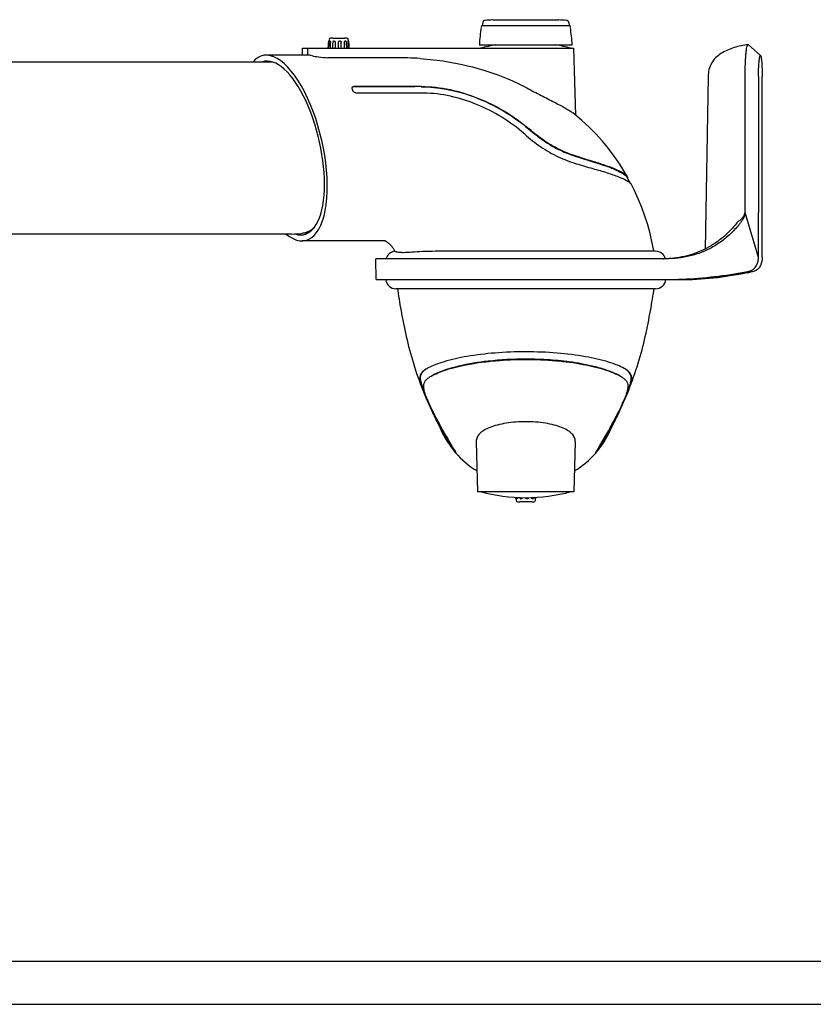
# Model space of a CAD drawing. Extents: x 0 to 594, y 0 to 420.
# Tile 5 of 14: x 277 to 369, y 0 to 114. Entities that reach past the tile are written whole.
import ezdxf

# ---------------------------------------------------------------- set-up
doc = ezdxf.new("R2010")
doc.units = 0
doc.header["$LTSCALE"] = 32.67
for name, color, linetype in [('100001_DXF_CONTINUOUS_LINE', 7, 'CONTINUOUS'), ('100002_DXF_CONTINUOUS_LINE', 7, 'CONTINUOUS'), ('100279_DXF_CONTINUOUS_LINE', 7, 'CONTINUOUS'), ('100291_DXF_CONTINUOUS_LINE', 7, 'CONTINUOUS'), ('105-5481_DXF_CONTINUOUS_LI', 7, 'CONTINUOUS'), ('105-5810_DXF_CONTINUOUS_LI', 7, 'CONTINUOUS'), ('112006_DXF_FORMAT', 7, 'CONTINUOUS')]:
    doc.layers.add(name, color=color, linetype=linetype)

msp = doc.modelspace()

# ---------------------------------------------------------------- linework, layer by layer
at = {"layer": '100001_DXF_CONTINUOUS_LINE', "color": 7, "linetype": 'CONTINUOUS'}
for p, q in [((350.74, 83.21), (320.55, 83.21)), ((324.52, 69.45), (324.69, 69.08)), ((346.43, 68.72), (346.6, 69.08)), ((346.6, 69.08), (346.77, 69.45)), ((329.89, 65.42), (330.04, 59.61)), ((341.4, 65.42), (341.24, 59.61)), ((326.94, 64.82), (326.98, 64.85)), ((326.94, 64.82), (326.94, 64.82)), ((326.98, 64.85), (327.45, 64.27)), ((326.98, 64.85), (326.98, 64.85)), ((327.05, 64.92), (327.11, 64.82)), ((344.31, 64.85), (343.84, 64.27)), ((344.21, 64.87), (344.27, 64.98)), ((344.31, 64.85), (344.35, 64.82)), ((344.31, 64.85), (344.31, 64.85)), ((344.31, 64.85), (344.31, 64.85)), ((344.35, 64.82), (344.35, 64.82)), ((327.57, 64.05), (327.57, 64.04)), ((343.72, 64.04), (343.72, 64.05)), ((341.24, 59.61), (330.04, 59.61))]:
    msp.add_line(p, q, dxfattribs=at)
for points in [[(320.73, 83.21), (320.76, 83), (320.81, 82.67), (320.86, 82.34), (320.91, 82.01), (320.96, 81.67), (321.02, 81.33), (321.08, 80.98), (321.14, 80.63), (321.21, 80.27), (321.28, 79.91), (321.35, 79.55), (321.42, 79.18), (321.5, 78.81), (321.58, 78.43), (321.66, 78.05), (321.75, 77.67), (321.84, 77.28), (321.93, 76.89), (322.03, 76.5), (322.13, 76.11), (322.24, 75.72), (322.35, 75.33), (322.46, 74.93), (322.58, 74.54), (322.71, 74.14), (322.83, 73.75), (322.96, 73.36), (323.1, 72.97), (323.24, 72.58), (323.38, 72.19), (323.52, 71.81), (323.68, 71.43), (323.83, 71.04), (323.99, 70.64), (324.16, 70.25), (324.34, 69.85), (324.45, 69.59)], [(346.84, 69.59), (346.95, 69.85), (347.13, 70.25), (347.29, 70.64), (347.46, 71.04), (347.61, 71.43), (347.76, 71.81), (347.91, 72.19), (348.05, 72.58), (348.19, 72.97), (348.32, 73.36), (348.46, 73.75), (348.58, 74.14), (348.71, 74.54), (348.83, 74.93), (348.94, 75.33), (349.05, 75.72), (349.16, 76.11), (349.26, 76.5), (349.36, 76.89), (349.45, 77.28), (349.54, 77.67), (349.63, 78.05), (349.71, 78.43), (349.79, 78.81), (349.87, 79.18), (349.94, 79.55), (350.01, 79.91), (350.08, 80.27), (350.15, 80.63), (350.21, 80.98), (350.27, 81.33), (350.32, 81.67), (350.38, 82.01), (350.43, 82.34), (350.48, 82.67), (350.53, 83), (350.56, 83.21)], [(324.69, 69.08), (324.86, 68.72), (325.02, 68.39), (325.16, 68.08), (325.29, 67.81), (325.41, 67.57), (325.51, 67.37), (325.6, 67.19), (325.67, 67.05), (325.72, 66.94), (325.73, 66.92)], [(345.54, 66.87), (345.57, 66.94), (345.62, 67.05), (345.69, 67.19), (345.78, 67.37), (345.88, 67.57), (346, 67.81), (346.13, 68.08), (346.27, 68.39), (346.43, 68.72)], [(345.52, 66.83), (345.52, 66.83), (345.54, 66.87)]]:
    msp.add_lwpolyline(points, dxfattribs=at)
for centre, radius, start, end in [((320.55, 84.41), 1.2, 186.7036, 270), ((350.74, 84.41), 1.2, 270, 353.2964), ((326.47, 69.9), 4.63, 117.7722, 120.1194), ((344.95, 70.12), 4.38, 59.8928, 60.6354), ((343.87, 78.42), 21.28, 204.143, 204.4327), ((362.25, 86.9), 41.56, 204.6097, 205.5611), ((345.96, 79.38), 23.58, 204.4617, 206.1429), ((325.78, 79.17), 23.08, 333.8367, 335.5583), ((309.42, 86.72), 41.14, 334.434, 335.3952), ((335.64, 71.21), 10.8, 203.4064, 238.3705), ((335.64, 71.21), 10.8, 301.6295, 336.0951), ((335.64, 78.91), 20, 254.7519, 285.2481)]:
    msp.add_arc(centre, radius, start, end, dxfattribs=at)
for points, knots in [([(335.64, 75.87), (334.45, 75.87), (332.16, 75.79), (328.98, 75.41), (326.67, 74.9), (325.18, 74.4), (324.57, 74.14), (324.31, 74)], [0, 0, 0, 0, 0.309686, 0.593222, 0.828602, 0.923041, 1, 1, 1, 1]), ([(347.1, 73.93), (346.84, 74.08), (346.25, 74.35), (344.76, 74.86), (342.42, 75.39), (339.2, 75.78), (336.86, 75.87), (335.64, 75.87)], [0, 0, 0, 0, 0.074823, 0.167834, 0.402398, 0.687419, 1, 1, 1, 1]), ([(324.64, 73.04), (324.89, 73.18), (325.47, 73.45), (326.9, 73.97), (329.14, 74.5), (332.24, 74.9), (334.47, 74.99), (335.64, 74.99)], [0, 0, 0, 0, 0.075932, 0.169488, 0.404077, 0.688421, 1, 1, 1, 1]), ([(335.64, 75.02), (334.19, 75.02), (331.57, 74.89), (328.27, 74.35), (326.08, 73.72), (325.05, 73.28), (324.69, 73.07)], [0, 0, 0, 0, 0.389325, 0.701019, 0.8908, 1, 1, 1, 1]), ([(346.6, 73.07), (346.21, 73.29), (345.33, 73.66), (343.94, 74.09), (342.49, 74.42), (340.66, 74.73), (338.39, 74.96), (336.58, 75.02), (335.64, 75.02)], [0, 0, 0, 0, 0.117815, 0.254612, 0.390434, 0.514662, 0.750596, 1, 1, 1, 1]), ([(335.64, 74.99), (336.81, 74.99), (339.05, 74.9), (342.15, 74.5), (344.39, 73.97), (345.82, 73.45), (346.4, 73.18), (346.65, 73.04)], [0, 0, 0, 0, 0.311564, 0.595852, 0.830438, 0.924026, 1, 1, 1, 1]), ([(324.14, 73.91), (324, 73.82), (323.74, 73.65), (323.44, 73.34), (323.3, 72.94), (323.35, 72.47), (323.51, 71.91), (323.76, 71.23), (324.08, 70.44), (324.33, 69.89), (324.46, 69.59)], [0, 0, 0, 0, 0.103631, 0.187662, 0.264975, 0.355465, 0.473603, 0.623391, 0.80114, 1, 1, 1, 1]), ([(324.11, 73.88), (323.97, 73.8), (323.73, 73.63), (323.46, 73.31), (323.35, 72.93), (323.4, 72.48), (323.55, 71.95), (323.78, 71.3), (324.09, 70.56), (324.32, 70.03), (324.44, 69.75)], [0, 0, 0, 0, 0.104621, 0.188163, 0.265701, 0.357247, 0.475986, 0.625132, 0.801249, 1, 1, 1, 1]), ([(346.83, 69.59), (346.96, 69.89), (347.21, 70.44), (347.53, 71.23), (347.78, 71.91), (347.94, 72.47), (347.98, 72.94), (347.85, 73.34), (347.55, 73.65), (347.29, 73.82), (347.15, 73.91)], [0, 0, 0, 0, 0.198868, 0.376586, 0.526372, 0.644527, 0.734939, 0.812313, 0.896317, 1, 1, 1, 1]), ([(346.87, 69.81), (347, 70.09), (347.22, 70.6), (347.51, 71.31), (347.73, 71.9), (347.87, 72.41), (347.94, 72.85), (347.82, 73.43), (347.45, 73.72), (347.19, 73.88)], [0, 0, 0, 0, 0.200206, 0.367079, 0.505619, 0.620583, 0.715714, 0.799495, 1, 1, 1, 1]), ([(324.46, 69.72), (324.36, 69.94), (324.18, 70.36), (323.96, 70.95), (323.81, 71.45), (323.76, 71.88), (323.81, 72.25), (324, 72.55), (324.28, 72.82), (324.51, 72.97), (324.64, 73.04)], [0, 0, 0, 0, 0.191941, 0.358822, 0.496223, 0.605505, 0.696353, 0.784115, 0.882819, 1, 1, 1, 1]), ([(346.65, 73.04), (346.78, 72.97), (347.01, 72.81), (347.3, 72.55), (347.48, 72.23), (347.53, 71.85), (347.47, 71.41), (347.31, 70.89), (347.08, 70.28), (346.89, 69.85), (346.79, 69.62)], [0, 0, 0, 0, 0.115858, 0.21314, 0.299855, 0.390361, 0.500463, 0.639174, 0.807347, 1, 1, 1, 1]), ([(325.78, 66.94), (325.7, 67.09), (325.35, 67.76), (325.01, 68.44), (324.75, 68.97)], [0, 0, 0, 0, 0.224268, 1, 1, 1, 1]), ([(324.8, 68.99), (324.88, 68.82), (325.21, 68.17), (325.55, 67.54), (325.8, 67.07)], [0, 0, 0, 0, 0.268024, 1, 1, 1, 1]), ([(324.8, 68.99), (324.89, 68.8), (325.22, 68.12), (325.57, 67.45), (325.83, 66.96)], [0, 0, 0, 0, 0.277502, 1, 1, 1, 1]), ([(345.41, 66.94), (345.5, 67.09), (345.87, 67.77), (346.23, 68.46), (346.49, 68.99)], [0, 0, 0, 0, 0.229611, 1, 1, 1, 1]), ([(345.42, 66.88), (345.5, 67.03), (345.87, 67.73), (346.23, 68.44), (346.49, 68.99)], [0, 0, 0, 0, 0.219115, 1, 1, 1, 1]), ([(346.54, 68.97), (346.45, 68.78), (346.12, 68.1), (345.77, 67.43), (345.51, 66.94)], [0, 0, 0, 0, 0.275291, 1, 1, 1, 1]), ([(335.64, 67.74), (334.88, 67.75), (333.76, 67.66), (332.38, 67.38), (331.51, 67.11), (330.8, 66.78), (330.28, 66.39), (329.95, 65.93), (329.89, 65.59), (329.89, 65.42)], [0, 0, 0, 0, 0.344561, 0.499787, 0.636661, 0.752561, 0.847756, 0.926847, 1, 1, 1, 1]), ([(341.4, 65.42), (341.4, 65.59), (341.34, 65.93), (341.01, 66.39), (340.48, 66.78), (339.78, 67.11), (338.91, 67.38), (337.53, 67.66), (336.41, 67.75), (335.64, 67.74)], [0, 0, 0, 0, 0.073151, 0.152243, 0.247438, 0.363338, 0.500213, 0.655439, 1, 1, 1, 1]), ([(326.94, 64.82), (326.94, 64.83), (326.93, 64.84), (326.92, 64.87), (326.89, 64.92), (326.84, 65.02), (326.75, 65.18), (326.62, 65.42), (326.45, 65.72), (326.17, 66.23), (325.94, 66.65), (325.78, 66.94)], [0, 0, 0, 0, 0.006448, 0.020853, 0.04301, 0.072962, 0.156415, 0.270212, 0.412666, 0.582648, 1, 1, 1, 1]), ([(325.8, 67.07), (325.92, 66.86), (326.33, 66.13), (326.75, 65.42), (327.05, 64.92)], [0, 0, 0, 0, 0.298736, 1, 1, 1, 1]), ([(325.83, 66.96), (325.93, 66.78), (326.11, 66.44), (326.36, 65.99), (326.56, 65.62), (326.72, 65.35), (326.83, 65.14), (326.91, 65), (326.95, 64.91), (326.98, 64.87), (326.98, 64.85)], [0, 0, 0, 0, 0.262125, 0.477534, 0.648666, 0.77983, 0.876236, 0.942794, 0.983686, 1, 1, 1, 1]), ([(344.27, 64.98), (344.35, 65.11), (344.74, 65.76), (345.12, 66.41), (345.41, 66.94)], [0, 0, 0, 0, 0.203391, 1, 1, 1, 1]), ([(344.31, 64.85), (344.31, 64.87), (344.34, 64.9), (344.38, 64.99), (344.46, 65.13), (344.56, 65.33), (344.71, 65.6), (345, 66.12), (345.24, 66.56), (345.42, 66.88)], [0, 0, 0, 0, 0.016472, 0.057637, 0.124476, 0.221045, 0.352177, 0.523056, 1, 1, 1, 1]), ([(345.51, 66.94), (345.35, 66.65), (345.12, 66.23), (344.84, 65.72), (344.67, 65.42), (344.54, 65.18), (344.45, 65.02), (344.4, 64.92), (344.37, 64.87), (344.36, 64.84), (344.35, 64.83), (344.35, 64.82)], [0, 0, 0, 0, 0.417349, 0.587337, 0.72979, 0.843586, 0.927038, 0.95699, 0.979147, 0.993552, 1, 1, 1, 1]), ([(327.11, 64.82), (327.15, 64.76), (327.27, 64.55), (327.4, 64.35), (327.48, 64.21)], [0, 0, 0, 0, 0.317031, 1, 1, 1, 1]), ([(327.48, 64.21), (327.49, 64.19), (327.51, 64.15), (327.54, 64.1), (327.56, 64.07), (327.57, 64.05), (327.57, 64.05)], [0, 0, 0, 0, 0.41065, 0.714288, 0.911309, 1, 1, 1, 1]), ([(343.72, 64.05), (343.72, 64.05), (343.73, 64.07), (343.75, 64.1), (343.78, 64.16), (343.8, 64.2), (343.81, 64.22)], [0, 0, 0, 0, 0.088051, 0.284874, 0.58865, 1, 1, 1, 1]), ([(343.81, 64.22), (343.84, 64.26), (343.97, 64.48), (344.1, 64.7), (344.21, 64.87)], [0, 0, 0, 0, 0.181353, 1, 1, 1, 1])]:
    msp.add_open_spline(points, degree=3, knots=knots, dxfattribs=at)
msp.add_open_spline([(327.57, 64.04), (327.57, 64.04), (327.57, 64.04), (327.57, 64.04)], degree=3, dxfattribs=at)
at = {"layer": '100002_DXF_CONTINUOUS_LINE', "color": 7, "linetype": 'CONTINUOUS'}
for p, q in [((309.68, 110.37), (309.7, 111.17)), ((309.7, 111.17), (341.24, 111.17)), ((310.27, 111.17), (310.25, 110.37)), ((341.45, 103.39), (341.24, 111.17)), ((310.25, 110.37), (305.47, 110.37)), ((320.4, 110.07), (312.63, 110.07)), ((315.7, 106.71), (322.73, 106.71)), ((322.75, 106.74), (315.72, 106.74)), ((323.01, 105.96), (315.99, 105.96)), ((323.78, 105.96), (323.6, 105.96)), ((347.57, 95.91), (347.42, 96.18)), ((347.47, 96.21), (347.47, 96.21)), ((347.7, 95.67), (347.57, 95.91)), ((347.79, 95.5), (347.7, 95.67)), ((319.33, 88.77), (309.63, 88.77)), ((350.74, 87.57), (326.68, 87.57))]:
    msp.add_line(p, q, dxfattribs=at)
for points in [[(347.47, 96.21), (347.18, 96.71), (346.57, 97.69), (345.93, 98.63), (345.25, 99.52), (344.55, 100.38), (343.79, 101.21), (343, 102.01), (342.17, 102.77), (341.3, 103.51), (341.13, 103.65)], [(350.53, 87.57), (350.5, 87.79), (350.32, 88.69), (350.09, 89.64), (349.82, 90.62), (349.5, 91.63), (349.14, 92.65), (348.72, 93.68), (348.26, 94.7), (347.95, 95.31)], [(319.27, 88.77), (319.28, 88.77), (319.31, 88.76), (319.34, 88.74), (319.38, 88.72)], [(319.38, 88.72), (319.43, 88.7), (319.48, 88.67)], [(319.48, 88.67), (319.53, 88.64), (319.58, 88.6), (319.63, 88.56), (319.69, 88.51), (319.75, 88.47), (319.8, 88.41), (319.86, 88.36), (319.91, 88.3), (319.97, 88.24), (320.02, 88.18), (320.07, 88.12), (320.12, 88.05), (320.17, 87.99), (320.21, 87.92), (320.25, 87.86), (320.29, 87.79), (320.33, 87.73), (320.36, 87.67), (320.39, 87.61), (320.42, 87.55)]]:
    msp.add_lwpolyline(points, dxfattribs=at)
for centre, radius, start, end in [((335.64, 91.87), 20, 99.9825, 105.2481), ((335.64, 91.87), 20, 74.7519, 80.0175), ((320.43, 63.84), 46.23, 86.3718, 90.0363), ((315.64, 106.53), 0.19, 152.4033, 161.9205), ((322.73, 48.42), 58.29, 89.2412, 90.0011), ((322.75, 48.14), 58.6, 89.2447, 90.0006), ((302.07, 101.77), 14.19, 18.5241, 19.188), ((323.01, 44.61), 61.35, 89.4448, 90.0002), ((347.35, 96.1), 0.152, 342.2183, 346.992), ((320.55, 86.37), 1.2, 96.6323, 165.5121), ((350.74, 86.37), 1.2, 15.24, 90)]:
    msp.add_arc(centre, radius, start, end, dxfattribs=at)
for centre, major_axis, ratio, start_param, end_param in [((307.55, 99.57), (-2.5, 10.75), 0.404511, 2.661372, 6.575968), ((307.55, 99.57), (-2.34, 10.06), 0.404511, 2.90041, 6.32949), ((309.99, 99.57), (0.32, 10.8), 0.446037, -0.092275, 0.013221)]:
    msp.add_ellipse(centre, major_axis=major_axis, ratio=ratio, start_param=start_param, end_param=end_param, dxfattribs=at)
for points, knots in [([(310.76, 110.31), (311.02, 110.25), (311.64, 110.14), (312.27, 110.07), (312.63, 110.07)], [0, 0, 0, 0, 0.430333, 1, 1, 1, 1]), ([(323.35, 109.98), (324.39, 109.91), (328.67, 109.43), (332.88, 108.09), (335.77, 106.56)], [0, 0, 0, 0, 0.240229, 1, 1, 1, 1]), ([(315.47, 106.44), (315.46, 106.45), (315.45, 106.5), (315.45, 106.55), (315.46, 106.59)], [0, 0, 0, 0, 0.268851, 1, 1, 1, 1]), ([(315.47, 106.62), (315.49, 106.66), (315.57, 106.72), (315.67, 106.74), (315.72, 106.74)], [0, 0, 0, 0, 0.458596, 1, 1, 1, 1]), ([(315.7, 106.71), (315.68, 106.71), (315.59, 106.7), (315.51, 106.66), (315.47, 106.61)], [0, 0, 0, 0, 0.280858, 1, 1, 1, 1]), ([(323.5, 106.7), (325.43, 106.68), (328.63, 106.05), (332.8, 104.16), (334.98, 102.65), (336.01, 101.76)], [0, 0, 0, 0, 0.423305, 0.700135, 1, 1, 1, 1]), ([(323.52, 106.73), (325.74, 106.71), (329.14, 105.94), (333.23, 103.92), (335.15, 102.55), (336.04, 101.79)], [0, 0, 0, 0, 0.487264, 0.742559, 1, 1, 1, 1]), ([(335.77, 106.56), (336.32, 106.26), (337.39, 105.7), (338.9, 104.94), (340.01, 104.36), (340.73, 103.94), (341.01, 103.74), (341.13, 103.65)], [0, 0, 0, 0, 0.308292, 0.593519, 0.831559, 0.925708, 1, 1, 1, 1]), ([(315.99, 105.96), (315.94, 105.96), (315.74, 106), (315.57, 106.14), (315.52, 106.28)], [0, 0, 0, 0, 0.255182, 1, 1, 1, 1]), ([(335.52, 101.19), (334.69, 101.92), (332.9, 103.23), (329.07, 105.18), (325.87, 105.93), (323.78, 105.96)], [0, 0, 0, 0, 0.257704, 0.512971, 1, 1, 1, 1]), ([(335.52, 101.19), (336.12, 100.66), (337.35, 99.67), (339.37, 98.51), (341.43, 97.74), (343.35, 97.21), (345.01, 96.74), (346.33, 96.28), (347.19, 95.9), (347.66, 95.61), (347.83, 95.47), (347.89, 95.4)], [0, 0, 0, 0, 0.173152, 0.342848, 0.503935, 0.650233, 0.776442, 0.878715, 0.953863, 0.980584, 1, 1, 1, 1]), ([(336.01, 101.76), (336.58, 101.28), (337.67, 100.41), (339.44, 99.36), (341.29, 98.62), (343.16, 98.06), (344.83, 97.55), (346.1, 97.06), (346.9, 96.65), (347.26, 96.39), (347.36, 96.27)], [0, 0, 0, 0, 0.17479, 0.328094, 0.483195, 0.644005, 0.78833, 0.896282, 0.963839, 1, 1, 1, 1]), ([(347.47, 96.21), (347.43, 96.28), (347.31, 96.41), (346.92, 96.7), (346.16, 97.07), (344.99, 97.53), (343.47, 98), (341.69, 98.53), (339.74, 99.24), (337.8, 100.34), (336.62, 101.29), (336.04, 101.79)], [0, 0, 0, 0, 0.01717, 0.041615, 0.112808, 0.212249, 0.336842, 0.483083, 0.646538, 0.82107, 1, 1, 1, 1]), ([(347.36, 96.27), (347.36, 96.27), (347.39, 96.24), (347.41, 96.21), (347.42, 96.18)], [0, 0, 0, 0, 0.279195, 1, 1, 1, 1]), ([(347.5, 96.06), (347.5, 96.07), (347.51, 96.13), (347.49, 96.18), (347.47, 96.21)], [0, 0, 0, 0, 0.225864, 1, 1, 1, 1]), ([(347.89, 95.4), (347.89, 95.4), (347.92, 95.37), (347.94, 95.33), (347.95, 95.31)], [0, 0, 0, 0, 0.275191, 1, 1, 1, 1]), ([(321.41, 87.4), (321.26, 87.4), (321, 87.41), (320.72, 87.45), (320.56, 87.49), (320.48, 87.51), (320.44, 87.53), (320.42, 87.54), (320.42, 87.55)], [0, 0, 0, 0, 0.449729, 0.753718, 0.856846, 0.93058, 0.977247, 1, 1, 1, 1]), ([(326.68, 87.57), (326.16, 87.57), (325.15, 87.57), (323.72, 87.53), (322.49, 87.45), (321.74, 87.4), (321.41, 87.4)], [0, 0, 0, 0, 0.298127, 0.572712, 0.812397, 1, 1, 1, 1])]:
    msp.add_open_spline(points, degree=3, knots=knots, dxfattribs=at)
at = {"layer": '100279_DXF_CONTINUOUS_LINE', "color": 7, "linetype": 'CONTINUOUS'}
for p, q in [((306.22, 109.57), (267.69, 109.57)), ((308.4, 89.57), (263.84, 89.57)), ((310.3, 89.67), (309.69, 89.67))]:
    msp.add_line(p, q, dxfattribs=at)
msp.add_arc((308.4, 97.95), 8.38, 270.0109, 280.0072, dxfattribs=at)
msp.add_open_spline([(309.85, 89.7), (309.96, 89.72), (310.41, 89.84), (310.81, 90.11), (311.07, 90.35)], degree=3, knots=[0, 0, 0, 0, 0.230928, 1, 1, 1, 1], dxfattribs=at)
at = {"layer": '100291_DXF_CONTINUOUS_LINE', "color": 7, "linetype": 'CONTINUOUS'}
for p, q in [((362.94, 110.32), (361.5, 111.59)), ((356.85, 107.87), (356.5, 87.82)), ((361.14, 92.07), (361.15, 107.87)), ((362.71, 107.87), (362.71, 92.07)), ((363.13, 92.07), (363.13, 107.87)), ((361.13, 92), (361.14, 92.07)), ((362.71, 86.83), (362.71, 92.07)), ((363.14, 86.83), (363.13, 92.07)), ((351.6, 86.67), (318.2, 86.67)), ((318.24, 84.27), (318.2, 86.67)), ((318.24, 84.27), (351.64, 84.27)), ((351.64, 84.27), (351.65, 84.27)), ((351.65, 84.27), (351.71, 84.27)), ((352.15, 84.27), (353.54, 84.27)), ((353.42, 84.3), (353.47, 84.3))]:
    msp.add_line(p, q, dxfattribs=at)
for centre, radius, start, end in [((-1639.35, -510.75), 2089.34, 16.61952, 16.76952), ((351.17, 104.29), 17.62, 271.3896, 271.5696), ((351.59, 136.9), 52.63, 271.9931, 280.0978), ((351.53, 136.63), 52.36, 272.121, 280.2099), ((353.5, 122.73), 38.46, 270.0544, 281.8041), ((351.32, 137.86), 53.61, 280.2064, 281.083), ((360.49, 86.92), 1.86, 280.0788, 287.5393), ((361.09, 86.44), 1.39, 281.8894, 294.2458), ((353.6, 122.69), 38.42, 281.6803, 282.9516), ((361.08, 86.47), 1.41, 294.2276, 296.8587), ((351.63, 133.15), 48.88, 270.0927, 272.1023)]:
    msp.add_arc(centre, radius, start, end, dxfattribs=at)
for points, knots in [([(361.47, 111.6), (360.94, 111.52), (360.13, 111.35), (359.11, 110.98), (358.38, 110.6), (357.72, 110.1), (357.21, 109.46), (356.91, 108.69), (356.85, 108.14), (356.85, 107.87)], [0, 0, 0, 0, 0.249965, 0.37507, 0.500181, 0.625248, 0.750183, 0.875066, 1, 1, 1, 1]), ([(361.15, 107.87), (361.15, 108.11), (361.16, 108.58), (361.17, 109.27), (361.2, 109.9), (361.24, 110.46), (361.29, 110.92), (361.34, 111.26), (361.39, 111.47), (361.43, 111.57), (361.46, 111.6), (361.47, 111.6)], [0, 0, 0, 0, 0.191324, 0.375463, 0.545552, 0.695234, 0.818978, 0.912332, 0.972323, 0.98971, 1, 1, 1, 1]), ([(361.47, 111.6), (361.48, 111.6), (361.49, 111.6), (361.5, 111.59), (361.5, 111.59)], [0, 0, 0, 0, 0.711437, 1, 1, 1, 1]), ([(362.71, 107.87), (362.71, 108.17), (362.71, 108.6), (362.74, 109.15), (362.76, 109.51), (362.79, 109.81), (362.82, 110.05), (362.85, 110.2), (362.88, 110.28), (362.89, 110.31), (362.9, 110.32)], [0, 0, 0, 0, 0.360015, 0.524796, 0.67189, 0.796394, 0.89423, 0.962419, 0.984951, 1, 1, 1, 1]), ([(362.9, 110.32), (362.9, 110.32), (362.92, 110.33), (362.93, 110.33), (362.94, 110.32)], [0, 0, 0, 0, 0.518251, 1, 1, 1, 1]), ([(362.94, 110.32), (362.94, 110.32), (362.96, 110.29), (362.99, 110.21), (363.02, 110.06), (363.05, 109.83), (363.08, 109.52), (363.1, 109.16), (363.13, 108.61), (363.13, 108.17), (363.13, 107.87)], [0, 0, 0, 0, 0.013977, 0.035471, 0.102049, 0.199024, 0.323406, 0.471038, 0.636893, 1, 1, 1, 1]), ([(361.13, 92), (361.11, 91.73), (360.95, 91.36), (360.66, 90.93), (360.19, 90.35), (359.44, 89.54), (358.31, 88.61), (357.09, 87.87), (355.79, 87.29), (354.43, 86.91), (353.02, 86.71), (352.08, 86.67), (351.6, 86.67)], [0, 0, 0, 0, 0.068612, 0.10162, 0.134131, 0.262275, 0.387659, 0.510862, 0.632846, 0.754428, 0.87655, 1, 1, 1, 1]), ([(360.3, 91), (360.4, 91.06), (360.57, 91.19), (360.9, 91.48), (361.11, 91.78), (361.13, 92)], [0, 0, 0, 0, 0.249285, 0.500285, 1, 1, 1, 1]), ([(360.3, 91), (360.17, 90.82), (359.89, 90.49), (359.45, 90), (358.99, 89.55), (358.36, 88.99), (357.51, 88.37), (356.42, 87.76), (355.29, 87.28), (353.71, 86.83), (352.47, 86.7), (351.66, 86.68)], [0, 0, 0, 0, 0.065727, 0.130809, 0.195288, 0.259142, 0.385026, 0.509102, 0.632033, 0.754396, 1, 1, 1, 1]), ([(361.62, 85.25), (361.77, 85.28), (362.08, 85.41), (362.42, 85.79), (362.65, 86.28), (362.7, 86.64), (362.71, 86.83)], [0, 0, 0, 0, 0.224178, 0.466243, 0.727394, 1, 1, 1, 1]), ([(363.14, 86.83), (363.13, 86.64), (363.09, 86.28), (362.9, 85.8), (362.61, 85.42), (362.34, 85.28), (362.21, 85.25)], [0, 0, 0, 0, 0.286593, 0.555094, 0.792744, 1, 1, 1, 1]), ([(361.38, 85.07), (360.76, 84.94), (359.17, 84.65), (356.56, 84.35), (354.56, 84.27), (353.54, 84.27)], [0, 0, 0, 0, 0.240244, 0.611771, 1, 1, 1, 1]), ([(362.03, 85.42), (362.01, 85.4), (361.91, 85.32), (361.8, 85.25), (361.71, 85.2)], [0, 0, 0, 0, 0.258113, 1, 1, 1, 1])]:
    msp.add_open_spline(points, degree=3, knots=knots, dxfattribs=at)
at = {"layer": '105-5481_DXF_CONTINUOUS_LI', "color": 7, "linetype": 'CONTINUOUS'}
for p, q in [((331.8, 114.49), (339.49, 114.49)), ((331.8, 114.47), (331.8, 114.49)), ((330.65, 114.17), (330.59, 113.81)), ((330.59, 113.81), (340.7, 113.81)), ((331.8, 114.47), (339.48, 114.47)), ((339.48, 114.47), (339.49, 114.49)), ((340.64, 114.17), (340.7, 113.81)), ((330.24, 111.57), (341.04, 111.57))]:
    msp.add_line(p, q, dxfattribs=at)
for centre, radius, start, end in [((350.32, 110.52), 20.1, 171.1852, 177.0149), ((330.75, 113.56), 0.3, 122.6728, 171.1852), ((330.95, 114.12), 0.3, 93.7727, 169.4941), ((335.64, 42.88), 71.69, 93.0705, 93.7726), ((335.64, 42.88), 71.69, 86.2274, 86.9295), ((340.34, 114.12), 0.3, 10.5059, 86.2273), ((340.54, 113.56), 0.3, 8.8148, 57.3272), ((320.97, 110.52), 20.1, 2.9851, 8.8148)]:
    msp.add_arc(centre, radius, start, end, dxfattribs=at)
at = {"layer": '105-5810_DXF_CONTINUOUS_LI', "color": 7, "linetype": 'CONTINUOUS'}
for p, q in [((313.19, 112.36), (313.21, 112.36)), ((313.21, 112.36), (313.24, 112.36)), ((313.24, 112.36), (313.25, 112.36)), ((313.25, 112.36), (313.26, 112.36)), ((313.26, 112.36), (314.52, 112.36)), ((314.52, 112.36), (314.54, 112.36)), ((314.54, 112.36), (314.54, 112.36)), ((314.54, 112.36), (314.55, 112.36)), ((314.55, 112.36), (314.58, 112.36)), ((314.58, 112.36), (314.59, 112.36)), ((312.77, 111.88), (312.77, 111.87)), ((315.09, 111.87), (315.09, 111.88)), ((334.45, 58.95), (334.45, 58.91)), ((334.51, 58.94), (334.52, 58.91)), ((334.52, 58.91), (334.52, 58.9)), ((334.68, 58.93), (334.68, 58.91)), ((334.96, 58.42), (334.94, 58.42)), ((334.95, 58.92), (334.95, 58.91)), ((335.01, 58.42), (334.96, 58.42)), ((336.27, 58.42), (335.01, 58.42)), ((336.29, 58.42), (336.27, 58.42)), ((336.33, 58.42), (336.29, 58.42)), ((336.34, 58.42), (336.33, 58.42)), ((336.55, 58.91), (336.55, 58.93)), ((336.73, 58.91), (336.74, 58.94)), ((336.84, 58.91), (336.84, 58.95)), ((336.84, 58.9), (336.84, 58.91))]:
    msp.add_line(p, q, dxfattribs=at)
for points in [[(312.7, 111.87), (312.69, 111.8), (312.69, 111.72), (312.68, 111.64), (312.67, 111.56), (312.67, 111.48), (312.66, 111.4), (312.66, 111.32), (312.65, 111.24), (312.65, 111.17)], [(312.75, 112.01), (312.75, 112.01), (312.75, 112.01), (312.74, 112), (312.74, 112), (312.73, 111.99), (312.73, 111.99), (312.73, 111.98), (312.72, 111.98), (312.72, 111.97), (312.72, 111.97), (312.72, 111.96), (312.71, 111.95), (312.71, 111.95), (312.71, 111.94), (312.71, 111.94), (312.71, 111.93), (312.71, 111.92), (312.71, 111.92), (312.7, 111.91), (312.7, 111.9), (312.7, 111.89), (312.7, 111.88), (312.7, 111.88), (312.7, 111.87)], [(312.77, 111.87), (312.76, 111.8), (312.75, 111.72), (312.75, 111.64), (312.74, 111.56), (312.73, 111.48), (312.73, 111.4), (312.72, 111.32), (312.72, 111.24), (312.72, 111.17)], [(312.85, 112.02), (312.85, 112.02), (312.85, 112.02), (312.84, 112.01), (312.83, 112.01), (312.82, 112), (312.82, 112), (312.81, 111.99), (312.81, 111.99), (312.8, 111.98), (312.8, 111.97), (312.79, 111.96), (312.79, 111.96), (312.78, 111.95), (312.78, 111.94), (312.78, 111.93), (312.77, 111.92), (312.77, 111.91), (312.77, 111.9), (312.77, 111.89), (312.77, 111.88)], [(313.2, 111.87), (313.2, 111.79), (313.19, 111.72), (313.19, 111.64), (313.18, 111.56), (313.18, 111.48), (313.17, 111.4), (313.17, 111.32), (313.17, 111.24), (313.16, 111.17)], [(313.27, 112), (313.27, 112), (313.26, 111.99), (313.25, 111.98), (313.25, 111.97), (313.24, 111.97), (313.23, 111.96), (313.22, 111.95), (313.22, 111.94), (313.21, 111.92), (313.21, 111.91), (313.21, 111.9), (313.2, 111.89), (313.2, 111.87), (313.2, 111.87)], [(314.79, 111.87), (314.79, 111.88), (314.79, 111.89), (314.79, 111.9), (314.79, 111.91), (314.78, 111.92), (314.78, 111.93), (314.78, 111.94), (314.77, 111.95), (314.76, 111.96), (314.76, 111.97), (314.75, 111.98), (314.74, 111.98), (314.74, 111.99), (314.73, 112), (314.72, 112), (314.71, 112.01), (314.7, 112.01)], [(314.84, 111.17), (314.84, 111.24), (314.83, 111.32), (314.83, 111.4), (314.82, 111.48), (314.82, 111.56), (314.81, 111.64), (314.81, 111.72), (314.8, 111.8), (314.79, 111.87)], [(315.03, 112.01), (315.03, 112.01), (315.02, 112.02), (315.01, 112.02), (315.01, 112.02)], [(315.09, 111.88), (315.08, 111.88), (315.08, 111.89), (315.08, 111.9), (315.08, 111.91), (315.08, 111.92), (315.08, 111.92), (315.08, 111.93), (315.08, 111.94), (315.08, 111.94), (315.07, 111.95), (315.07, 111.95), (315.07, 111.96), (315.07, 111.97), (315.07, 111.97), (315.06, 111.98), (315.06, 111.98), (315.06, 111.99), (315.05, 111.99), (315.05, 112), (315.04, 112), (315.04, 112.01), (315.03, 112.01)], [(315.14, 111.17), (315.13, 111.24), (315.13, 111.32), (315.12, 111.4), (315.12, 111.48), (315.11, 111.56), (315.11, 111.64), (315.1, 111.72), (315.09, 111.8), (315.09, 111.87)], [(334.45, 58.91), (334.45, 58.9), (334.45, 58.9), (334.45, 58.89), (334.45, 58.88), (334.46, 58.87), (334.46, 58.86), (334.46, 58.86), (334.46, 58.85), (334.46, 58.84), (334.46, 58.84), (334.46, 58.83), (334.47, 58.83), (334.47, 58.82), (334.47, 58.81), (334.47, 58.81), (334.47, 58.8), (334.48, 58.8), (334.48, 58.79), (334.49, 58.79), (334.49, 58.78), (334.49, 58.78), (334.5, 58.77), (334.51, 58.77), (334.51, 58.77)], [(334.52, 58.9), (334.52, 58.89), (334.52, 58.88), (334.52, 58.87), (334.53, 58.86), (334.53, 58.85), (334.53, 58.84), (334.54, 58.83), (334.54, 58.82), (334.54, 58.82), (334.55, 58.81), (334.55, 58.8), (334.56, 58.79), (334.56, 58.79), (334.57, 58.78), (334.58, 58.78), (334.58, 58.77), (334.59, 58.77), (334.6, 58.76), (334.6, 58.76), (334.6, 58.76)], [(334.95, 58.91), (334.95, 58.9), (334.95, 58.89), (334.96, 58.88), (334.96, 58.87), (334.96, 58.86), (334.97, 58.85), (334.98, 58.83), (334.98, 58.82), (334.99, 58.82), (335, 58.81), (335, 58.8), (335.01, 58.79), (335.02, 58.78), (335.02, 58.78)], [(336.46, 58.77), (336.46, 58.77), (336.47, 58.78), (336.48, 58.78), (336.49, 58.79), (336.49, 58.79), (336.5, 58.8), (336.51, 58.81), (336.51, 58.82), (336.52, 58.83), (336.53, 58.84), (336.53, 58.85), (336.53, 58.86), (336.54, 58.87), (336.54, 58.88), (336.54, 58.89), (336.55, 58.9), (336.55, 58.91)], [(336.76, 58.76), (336.76, 58.76), (336.77, 58.76), (336.78, 58.77)], [(336.78, 58.77), (336.78, 58.77), (336.79, 58.77), (336.79, 58.78), (336.8, 58.78), (336.8, 58.79), (336.81, 58.79), (336.81, 58.8), (336.81, 58.8), (336.82, 58.81), (336.82, 58.81), (336.82, 58.82), (336.82, 58.83), (336.82, 58.83), (336.83, 58.84), (336.83, 58.84), (336.83, 58.85), (336.83, 58.86), (336.83, 58.86), (336.83, 58.87), (336.83, 58.88), (336.84, 58.89), (336.84, 58.9), (336.84, 58.9)]]:
    msp.add_lwpolyline(points, dxfattribs=at)
for centre, radius, start, end in [((312.97, 112.15), 0.2, 92.5394, 174.1263), ((313.89, 91.33), 21.04, 92.3017, 92.5393), ((313.89, 91.33), 21.04, 91.9063, 92.3017), ((313.89, 91.33), 21.04, 87.4607, 88.0937), ((314.82, 112.15), 0.2, 5.8737, 87.4606), ((332.67, 110.12), 20, 174.1263, 177), ((334.55, 110.45), 21.67, 176.2381, 178.0842), ((353.82, 111.13), 40.35, 178.9581, 179.9483), ((153.22, 114.38), 160.67, 358.8539, 359.1026), ((153.51, 106.03), 160.78, 1.8314, 2.08), ((285.86, 110.76), 28.72, 0.8216, 2.2134), ((295, 110.3), 20.04, 2.475, 4.4721), ((295.12, 110.12), 20, 5.4146, 5.8737), ((354.42, 60.66), 20, 184.9144, 185.8737), ((334.72, 58.63), 0.2, 185.8737, 267.4606), ((335.64, 79.45), 21.04, 267.4607, 267.6983), ((335.64, 79.45), 21.04, 267.6983, 268.0937), ((335.78, 58.92), 0.155, 183.2742, 183.7362), ((335.78, 58.92), 0.155, 183.7462, 214.9401), ((335.64, 79.45), 21.04, 271.9063, 272.5393), ((336.57, 58.63), 0.2, 272.5394, 354.1263), ((316.87, 60.66), 20, 354.1263, 354.5855)]:
    msp.add_arc(centre, radius, start, end, dxfattribs=at)
for points in [[(312.85, 112.02), (312.86, 112.02), (312.86, 112.02), (312.86, 112.02)], [(334.61, 58.76), (334.61, 58.76), (334.61, 58.76), (334.6, 58.76)]]:
    msp.add_open_spline(points, degree=3, dxfattribs=at)
for points, knots in [([(312.86, 112.02), (312.87, 112.02), (312.89, 112.01), (312.9, 111.99), (312.91, 111.97), (312.93, 111.92), (312.93, 111.89), (312.93, 111.87)], [0, 0, 0, 0, 0.157119, 0.259678, 0.380379, 0.669609, 1, 1, 1, 1]), ([(313.27, 112), (313.28, 112), (313.3, 112.02), (313.35, 112.02), (313.41, 112.01), (313.47, 111.95), (313.48, 111.89), (313.48, 111.87)], [0, 0, 0, 0, 0.12139, 0.240694, 0.480524, 0.733983, 1, 1, 1, 1]), ([(313.88, 111.87), (313.88, 111.89), (313.89, 111.93), (313.92, 111.98), (313.97, 112.01), (314.03, 112.02), (314.09, 112.01), (314.14, 111.98), (314.18, 111.93), (314.19, 111.89), (314.19, 111.87)], [0, 0, 0, 0, 0.125078, 0.250187, 0.375191, 0.499929, 0.624472, 0.749209, 0.874531, 1, 1, 1, 1]), ([(314.56, 111.87), (314.56, 111.89), (314.56, 111.94), (314.6, 111.99), (314.64, 112.02), (314.68, 112.02), (314.7, 112.02), (314.7, 112.01)], [0, 0, 0, 0, 0.288108, 0.551019, 0.781413, 0.890205, 1, 1, 1, 1]), ([(314.98, 111.87), (314.98, 111.89), (314.98, 111.92), (314.98, 111.95), (314.99, 111.98), (314.99, 111.99), (315, 112), (315, 112.01), (315, 112.01), (315.01, 112.02), (315.01, 112.02), (315.01, 112.02)], [0, 0, 0, 0, 0.374938, 0.543148, 0.69017, 0.810685, 0.859882, 0.901369, 0.935189, 0.961807, 1, 1, 1, 1]), ([(334.68, 58.91), (334.68, 58.89), (334.68, 58.86), (334.67, 58.83), (334.66, 58.79), (334.64, 58.76), (334.61, 58.76)], [0, 0, 0, 0, 0.335138, 0.489361, 0.629377, 1, 1, 1, 1]), ([(335.23, 58.91), (335.23, 58.89), (335.22, 58.83), (335.16, 58.77), (335.09, 58.75), (335.04, 58.77), (335.02, 58.78)], [0, 0, 0, 0, 0.266655, 0.520829, 0.761147, 1, 1, 1, 1]), ([(335.94, 58.91), (335.94, 58.9), (335.93, 58.86), (335.91, 58.82), (335.87, 58.79), (335.83, 58.76), (335.78, 58.76), (335.73, 58.77), (335.69, 58.79), (335.67, 58.81), (335.66, 58.83)], [0, 0, 0, 0, 0.125455, 0.250936, 0.37596, 0.500587, 0.625137, 0.749891, 0.874895, 1, 1, 1, 1]), ([(336.46, 58.77), (336.45, 58.76), (336.43, 58.76), (336.39, 58.76), (336.35, 58.79), (336.31, 58.84), (336.31, 58.89), (336.31, 58.91)], [0, 0, 0, 0, 0.10974, 0.218521, 0.448994, 0.711776, 1, 1, 1, 1]), ([(336.76, 58.76), (336.76, 58.76), (336.75, 58.77), (336.74, 58.78), (336.74, 58.8), (336.74, 58.83), (336.73, 58.86), (336.73, 58.89), (336.73, 58.91)], [0, 0, 0, 0, 0.094514, 0.185462, 0.306173, 0.453796, 0.622917, 1, 1, 1, 1])]:
    msp.add_open_spline(points, degree=3, knots=knots, dxfattribs=at)
at = {"layer": '112006_DXF_FORMAT', "color": 7, "linetype": 'CONTINUOUS'}
for p, q in [((25, 5), (589, 5)), ((0, 0), (594, 0))]:
    msp.add_line(p, q, dxfattribs=at)

doc.saveas('drawing.dxf')
